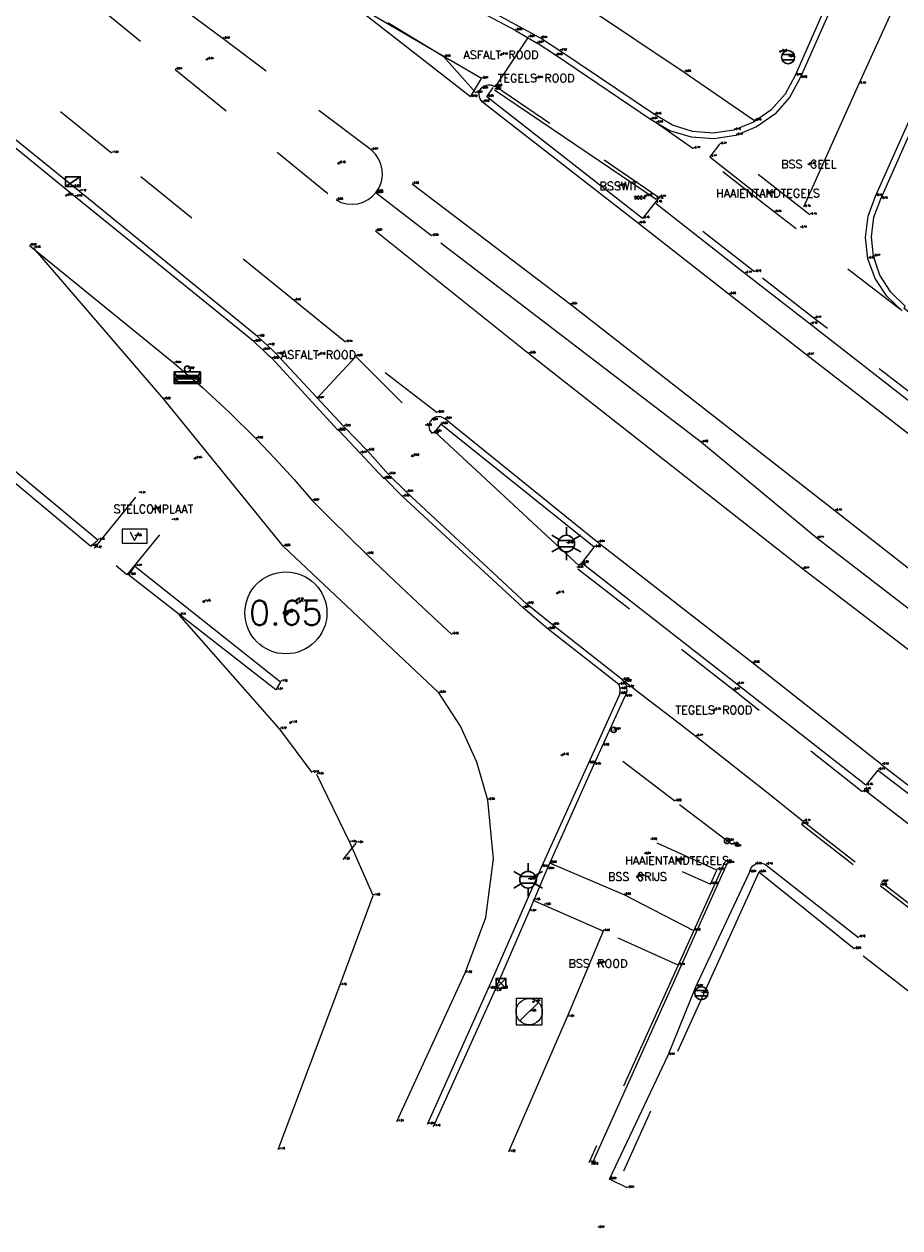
# Model space of a CAD drawing. Header units: metres. Extents: x 110598 to 111426, y 426464 to 427070.
# Tile 40 of 47: x 111295 to 111321, y 426518 to 426554. Entities that reach past the tile are written whole.
import ezdxf
from ezdxf.enums import TextEntityAlignment as Align

# ---------------------------------------------------------------- set-up
doc = ezdxf.new("R2010")
doc.units = ezdxf.units.M
doc.header["$MEASUREMENT"] = 0
for name, pattern in [('AM-AS', [16, 10, -2, 2, -2]), ('VH-GAZONBAND_100X200', [9.5, 7.5, -2]), ('VH-OPSLUITBAND_100X200', [16, 8, -2, 4, -2]), ('VH-OPSLUITBAND_60X200', [12, 6, -2, 2, -2]), ('VH-TROTTOIRBAND_180-200', [20, 10, -2, 2, -2, 2, -2]), ('XX-HIDDEN', [4, 2, -2])]:
    doc.linetypes.add(name, pattern=pattern)
for name, color, linetype, lineweight in [('B-GV-GR-BOOM-S', 90, 'Continuous', 13), ('B-GV-GR-BOOM_DIAMETER-T', 96, 'Continuous', 0), ('B-GV-GR-HAAG-G', 90, 'GR-HAAG1', 13), ('B-OI-KL-KAST_ALGEMEEN-B', 32, 'OB-BESCHOEIING', 13), ('B-OI-RI-GWA_KOLK-S', 30, 'Continuous', 30), ('B-OI-RI-GWA_RIOOLPUT-S', 30, 'Continuous', 30), ('B-WA-OB-BESCHOEIING-G', 7, 'OB-BESCHOEIING', 13), ('B-WA-WH-DUIKER-G', 7, 'Continuous', 0), ('B-WA-WH-WATER_GRENS-G', 142, 'Continuous', 0), ('B-WE-AM-AS-G', 10, 'AM-AS', 13), ('B-WE-GW-TALUD-G', 90, 'Continuous', 13), ('B-WE-IE-MEUBILAIR_WEGMEUBILAIR-S', 4, 'Continuous', 30), ('B-WE-IE-TERREINAFSCHEIDING_KUNSTMATIG_MUUR-G', 95, 'IE-TERREINAFSCHEIDING-KUNSTMATIG-DICHT', 13), ('B-WE-VH-KANTOPSLUITING_ACHTERKANTBAND-G', 50, 'Continuous', 13), ('B-WE-VH-KANTOPSLUITING_GAZONBAND_100X200-G', 90, 'VH-GAZONBAND_100X200', 13), ('B-WE-VH-KANTOPSLUITING_INRITBAND-G', 211, 'Continuous', 13), ('B-WE-VH-KANTOPSLUITING_OPSLUITBAND_100X200-G', 160, 'VH-OPSLUITBAND_100X200', 13), ('B-WE-VH-KANTOPSLUITING_OPSLUITBAND_60X200-G', 150, 'VH-OPSLUITBAND_60X200', 13), ('B-WE-VH-KANTOPSLUITING_TROTTOIRBAND_180 200-G', 200, 'VH-TROTTOIRBAND_180-200', 13), ('B-WE-VH-MATERIAALGRENS-G', 52, 'XX-HIDDEN', 13), ('B-WE-VW-MARKERING-G', 252, 'Continuous', 13), ('DTM-Grondslag', 135, 'Continuous', 0), ('DTM-Meetpunt', 40, 'Continuous', 0), ('mp', 7, 'Continuous', 0), ('X-XX-AL-HOOGTELABEL-S', 2, 'Continuous', 0), ('X-XX-AL-TEXT-T', 2, 'Continuous', 0)]:
    doc.layers.add(name, color=color, linetype=linetype, lineweight=lineweight)
doc.styles.add('LBD', font='txt.shx')
doc.styles.add('NLCS-ISO', font='arial.ttf')
doc.styles.add('null', font='NLCS.shx')
doc.styles.get("Standard").update_dxf_attribs({"font": 'txt.shx'})
doc.linetypes.add('GR-HAAG1', pattern='A,6,["°",null,S=0.125,R=0,X=0,Y=0],-2', length=8)
doc.linetypes.add('IE-TERREINAFSCHEIDING-KUNSTMATIG-DICHT', pattern='A,8,-1,["R",null,S=0.7500000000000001,R=90,X=0,Y=0],-1', length=10)
doc.linetypes.add('OB-BESCHOEIING', pattern='A,30,-5,["^A",null,S=1,R=0,X=0,Y=0],-5', length=40)

# ---------------------------------------------------------------- blocks, each defined once
blk = doc.blocks.new('MP')
at = {"layer": 'mp', "color": 0, "linetype": 'ByBlock', "lineweight": -2, "elevation": -0.036, "flags": 128}
blk.add_lwpolyline([(-0.005000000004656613, -0.008660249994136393), (-0.01000000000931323, 0), (-0.005000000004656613, 0.008660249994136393), (0.005000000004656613, 0.008660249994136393), (0.01000000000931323, 0), (0.005000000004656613, -0.008660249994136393), (-0.005000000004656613, -0.008660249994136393)], close=True, dxfattribs=at)
blk = doc.blocks.new('SIE-WEG_VERKEERSBORD_ROND-SO')
at = {"color": 0}
for p, q in [((-0.9165151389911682, 0.3999999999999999), (0.9165151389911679, 0.3999999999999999)), ((-0.9165151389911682, -0.3999999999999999), (0.9165151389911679, -0.3999999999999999))]:
    blk.add_line(p, q, dxfattribs=at)
blk.add_circle((0, 0), 1, dxfattribs=at)
blk = doc.blocks.new('SIE-WEG_STRAATPOT_WATER-SO')
at = {"color": 0}
blk.add_circle((0, 2.91038304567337e-14), 0.4, dxfattribs=at)
at = {"color": 0, "style": 'NLCS-ISO'}
blk.add_text('W', height=0.4, dxfattribs=at).set_placement((-0.2128690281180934, -0.2108641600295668))
blk = doc.blocks.new('B-SIE-WEG_LICHTMAST-SO')
at = {"color": 0, "ltscale": 0.1}
for p, q in [((8.349587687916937e-10, 1.265625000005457), (1.669846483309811e-09, 2.53125000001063)), ((-1.096064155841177, 0.6328125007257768), (-2.192125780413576, 1.265625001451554)), ((1.096064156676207, 0.6328124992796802), (2.192125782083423, 1.26562499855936)), ((-1.096064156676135, -0.6328124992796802), (-2.192125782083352, -1.26562499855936)), ((-8.349587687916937e-10, -1.265625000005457), (-1.669775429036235e-09, -2.53125000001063)), ((1.096064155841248, -0.6328125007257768), (2.192125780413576, -1.265625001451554))]:
    blk.add_line(p, q, dxfattribs=at)
at = {"color": 0, "flags": 128}
for points in [[(-1.162672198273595, 0.4999999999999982), (1.162672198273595, 0.4999999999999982)], [(-1.162672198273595, -0.4999999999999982), (1.162672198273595, -0.4999999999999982)]]:
    blk.add_lwpolyline(points, dxfattribs=at)
at = {"color": 0, "ltscale": 0.1}
blk.add_circle((0, 0), 1.265625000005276, dxfattribs=at)
at = {"color": 0, "style": 'NLCS-ISO'}
blk.add_attdef('TYPE', text='', height=1.8, dxfattribs=at).set_placement((1.669846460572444e-09, 2.53125000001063), align=Align.BOTTOM_CENTER)
blk = doc.blocks.new('SGR-BOOM_01')
at = {"ltscale": 0.1}
h = blk.add_hatch(color=0, dxfattribs=at)
edge = h.paths.add_edge_path()
edge.add_arc((7.366995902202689e-12, -5.115907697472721e-12), 0.15, 0, 360)
at = {"color": 0}
for centre, radius in [((0, 0), 2.5), ((7.366995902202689e-12, -5.115907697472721e-12), 0.04499999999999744)]:
    blk.add_circle(centre, radius, dxfattribs=at)
at = {"color": 0, "ltscale": 0.1}
blk.add_circle((7.366995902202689e-12, -5.115907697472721e-12), 0.15, dxfattribs=at)
blk = doc.blocks.new('B-SRI-KOLK_STRAAT_300X300-SO')
at = {"color": 0}
for p, q in [((-0.7500000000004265, 2.842170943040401e-13), (0.7499999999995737, 1.500000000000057)), ((0.7499999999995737, 2.842170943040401e-13), (-0.7500000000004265, 1.500000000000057))]:
    blk.add_line(p, q, dxfattribs=at)
blk.add_3dface([(-0.7500000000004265, 2.842170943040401e-13), (0.7499999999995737, 2.842170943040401e-13), (0.7499999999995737, 1.500000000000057), (-0.7500000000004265, 1.500000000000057)], dxfattribs=at)
blk = doc.blocks.new('B-SRI-PUT_GWA-SO')
at = {"color": 0}
blk.add_line((-1.414183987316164, -1.41424313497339), (1.414183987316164, 1.41424313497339), dxfattribs=at)
at = {"color": 0, "lineweight": 0}
blk.add_circle((4.18174704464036e-05, -4.181572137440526e-05), 1.999999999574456, dxfattribs=at)
blk.add_3dface([(2.000125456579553, -1.999958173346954), (1.999958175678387, 2.000041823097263), (-2.000041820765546, 1.999874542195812), (-1.999874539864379, -2.000125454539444)], dxfattribs=at)
blk = doc.blocks.new('SIE-WEG_AFVALBAK_TYPE_02')
at = {"color": 0, "linetype": 'Continuous'}
for p, q in [((0.4, -0.090749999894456), (-0.4, -0.09075000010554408)), ((-0.3400000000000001, -0.1953104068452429), (-0.4, -0.090749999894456)), ((-0.3400000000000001, -0.252406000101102), (-0.4, -0.440749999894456)), ((0.3400000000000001, -0.1953104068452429), (-0.3399999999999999, -0.1953104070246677)), ((-0.3400000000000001, -0.2524060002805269), (-0.3400000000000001, -0.1953104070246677)), ((0.3400000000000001, -0.252406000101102), (-0.3400000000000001, -0.2524060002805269)), ((-0.3017092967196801, -0.296934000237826), (-0.3334724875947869, -0.3966407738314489)), ((0.3017092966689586, -0.2969340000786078), (-0.3017092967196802, -0.296934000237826)), ((0.3017092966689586, -0.2969340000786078), (0.3334724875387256, -0.3966407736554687)), ((0.3400000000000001, -0.1953104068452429), (0.4, -0.090749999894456)), ((0.3400000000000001, -0.252406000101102), (0.3400000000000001, -0.1953104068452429)), ((0.3400000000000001, -0.252406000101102), (0.4, -0.440749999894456)), ((0.4, -0.440749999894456), (-0.4, -0.440750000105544)), ((0.3334724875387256, -0.3966407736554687), (-0.3334724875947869, -0.3966407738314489))]:
    blk.add_line(p, q, dxfattribs=at)
at = {"color": 0}
for p, q in [((-0.4, -0.09075000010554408), (-0.4, -0.440750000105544)), ((0.4, -0.09074999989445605), (0.4, -0.440749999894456))]:
    blk.add_line(p, q, dxfattribs=at)
at = {"color": 0, "linetype": 'Continuous'}
blk.add_circle((0, 0), 0.09075000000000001, dxfattribs=at)
blk = doc.blocks.new('B-SRI-KOLK_TROTTOIR-SO')
at = {"color": 0}
blk.add_line((-1.124999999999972, 0), (1.124999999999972, 1.499999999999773), dxfattribs=at)
blk.add_3dface([(-1.124999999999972, 0), (1.124999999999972, 0), (1.124999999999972, 1.499999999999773), (-1.124999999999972, 1.499999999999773)], dxfattribs=at)
blk = doc.blocks.new('B-SOI-KAST_ALGEMEEN-SO')
at = {"color": 0}
for q in [(-0.121699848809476, 0.123789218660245), (0.1259458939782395, 0.1194665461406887)]:
    blk.add_line((-0.002224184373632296, -0.1274234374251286), q, dxfattribs=at)
blk.add_3dface([(0.3846664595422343, 0.2067263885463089), (-0.3772174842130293, 0.2200251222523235), (-0.3846664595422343, -0.2067263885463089), (0.3772174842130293, -0.2200251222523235)], dxfattribs=at)

msp = doc.modelspace()

# ---------------------------------------------------------------- linework, layer by layer
at = {"layer": 'B-GV-GR-HAAG-G'}
msp.add_polyline3d([(111313.09, 426519.001, -0.936), (111312.543, 426519.265, -0.932), (111314.332, 426523.0520000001, -0.905), (111315.186, 426525.136, -0.873), (111316.815, 426528.621, -0.8080000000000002), (111316.8338327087, 426528.6949635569, -0.8065), (111316.8691703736, 426528.7626135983, -0.8050000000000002), (111316.9191186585, 426528.8203236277, -0.8035000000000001), (111316.981, 426528.865, -0.8020000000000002), (111317.0455576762, 426528.8924974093, -0.8002), (111317.1144727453, 426528.9057077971, -0.7984), (111317.1846225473, 426528.9040325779, -0.7966000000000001), (111317.2528284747, 426528.8875476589, -0.7948000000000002), (111317.316, 426528.857, -0.793), (111320.143, 426526.642, -0.697)], dxfattribs=at)
at = {"layer": 'B-WA-OB-BESCHOEIING-G'}
msp.add_polyline3d([(111302.445, 426520.173, -1.764), (111304.322, 426525.176, -1.763), (111305.343, 426527.9160000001, -1.8), (111304.622, 426529.535, -1.827), (111303.621, 426531.608, -1.834)], dxfattribs=at)
at = {"layer": 'B-WA-WH-DUIKER-G', "extrusion": (0.08185602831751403, 0.1024731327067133, 0.991362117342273), "elevation": 52817.11325454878, "flags": 128}
msp.add_lwpolyline([(179242.7902658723, -399247.4967940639), (179242.7902658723, -399246.848696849)], dxfattribs=at)
at = {"layer": 'B-WA-WH-WATER_GRENS-G', "extrusion": (0.02924269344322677, 0.02261346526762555, 0.9993165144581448), "elevation": 12898.05808016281, "flags": 128}
msp.add_lwpolyline([(269326.1108466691, -348733.1570241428), (269327.7674281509, -348733.1840758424), (269332.3965169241, -348732.8865071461)], dxfattribs=at)
at = {"layer": 'B-WE-AM-AS-G', "extrusion": (-0.2242308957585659, 0.1120534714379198, 0.9680725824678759), "elevation": 22834.52293512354}
msp.add_lwpolyline([(-431329.765283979, -88188.91763297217), (-431324.3459033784, -88188.7022103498), (-431320.2297117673, -88188.52668080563)], dxfattribs=at)
at = {"layer": 'B-WE-AM-AS-G', "extrusion": (0.5596823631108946, -0.2466903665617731, 0.7911381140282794), "elevation": -42921.26068898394}
msp.add_lwpolyline([(435191.1225664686, 55516.0251328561), (435188.2904721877, 55515.95155987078), (435183.8009367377, 55515.92703554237)], dxfattribs=at)
at = {"layer": 'B-WE-AM-AS-G'}
msp.add_polyline3d([(111327.102, 426532.321, -0.647), (111325.456, 426533.747, -0.6850000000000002), (111318.871, 426538.814, -0.77), (111315.349, 426541.733, -0.798), (111307.12, 426548.027, -0.8490000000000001), (111305.433, 426549.328, -0.8420000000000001)], dxfattribs=at)
at = {"layer": 'B-WE-GW-TALUD-G'}
msp.add_polyline3d([(111306.063, 426521.023, -1.04), (111308.147, 426525.559, -1.02), (111308.7716485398, 426527.2488740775, -0.9643333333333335), (111309.0058722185, 426529.0352109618, -0.9086666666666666), (111308.838, 426530.8290000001, -0.8530000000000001), (111308.5044805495, 426531.9888787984, -0.8493333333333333), (111308.0017333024, 426533.0860566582, -0.8456666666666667), (111307.341, 426534.096, -0.8420000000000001), (111302.602, 426538.563, -0.879), (111298.949, 426543.048, -0.915), (111294.983, 426547.658, -0.9550000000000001)], dxfattribs=at)
at = {"layer": 'B-WE-IE-TERREINAFSCHEIDING_KUNSTMATIG_MUUR-G'}
msp.add_polyline3d([(111292.612, 426542.348, -1.57), (111292.447, 426542.14, -1.589), (111296.725, 426538.569, -1.466), (111296.939, 426538.757, -1.446), (111294.267, 426540.979, -1.513)], dxfattribs=at)
msp.add_3dface([(111302.373, 426534.186, -1.568), (111297.884, 426537.689, -1.451), (111298.071, 426537.956, -1.472), (111302.516, 426534.436, -1.561)], dxfattribs=at)
at = {"layer": 'B-WE-VH-KANTOPSLUITING_ACHTERKANTBAND-G', "extrusion": (-0.005126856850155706, -0.01139356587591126, 0.9999219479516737), "elevation": -5431.222006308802, "flags": 128}
msp.add_lwpolyline([(111314.6685657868, 426494.707264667), (111310.5299741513, 426485.510667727)], dxfattribs=at)
at = {"layer": 'B-WE-VH-KANTOPSLUITING_ACHTERKANTBAND-G'}
for points in [[(111320.643, 426558.449, -0.78), (111318.208, 426552.92, -0.767), (111317.9021168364, 426552.3505667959, -0.76575), (111317.4734302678, 426551.86678326, -0.7645000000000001), (111316.944939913, 426551.4946050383, -0.76325), (111316.345, 426551.254, -0.762), (111315.7127342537, 426551.1581136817, -0.76575), (111315.0752413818, 426551.2086804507, -0.7695000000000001), (111314.4659987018, 426551.4030448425, -0.77325), (111313.917, 426551.7310000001, -0.777), (111311.035, 426553.674, -0.922), (111310.444, 426554.058, -0.909), (111305.372, 426556.815, -0.9390000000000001), (111304.732, 426557.228, -0.92), (111303.911, 426557.843, -0.931), (111297.152, 426562.952, -0.9480000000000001), (111290.778, 426567.784, -0.9720000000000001), (111284.412, 426572.63, -0.9850000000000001), (111278.455, 426577.151, -0.997)], [(111306.992, 426520.944, -1.007), (111308.845, 426525.077, -1.016), (111310.473, 426528.786, -0.912), (111311.903, 426531.947, -0.8370000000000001), (111312.859, 426534.061, -0.816), (111312.8675281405, 426534.1098906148, -0.8156666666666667), (111312.8708738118, 426534.1594065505, -0.8153333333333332), (111312.869, 426534.209, -0.815), (111312.8623301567, 426534.2560661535, -0.815), (111312.8509583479, 426534.3022223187, -0.815), (111312.835, 426534.347, -0.815), (111310.673, 426536.042, -0.796), (111309.911, 426536.69, -0.8060000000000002), (111306.236, 426540.08, -0.8450000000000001), (111305.692, 426540.63, -0.8230000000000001), (111305.66, 426540.633, -0.79), (111304.941, 426541.4050000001, -0.769), (111304.289, 426542.094, -0.8200000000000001), (111304.263, 426542.102, -0.859), (111302.254, 426544.287, -0.921), (111302.1604335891, 426544.3764572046, -0.9226666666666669), (111302.0664328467, 426544.4654579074, -0.9243333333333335), (111301.972, 426544.554, -0.926), (111301.8807286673, 426544.6387623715, -0.927), (111301.7890613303, 426544.7230963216, -0.928), (111301.697, 426544.807, -0.929), (111296.252, 426549.223, -0.9830000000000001), (111290.135, 426554.202, -1.049)], [(111331.756, 426534.827, -0.621), (111331.579, 426534.589, -0.616), (111328.156, 426537.201, -0.6830000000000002), (111321.845, 426542.097, -0.772), (111322.216, 426542.573, -0.765), (111318.673, 426545.341, -0.778), (111316.678, 426546.888, -0.769), (111313.934, 426549.042, -0.776), (111313.555, 426548.565, -0.781), (111308.805, 426552.269, -0.8510000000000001), (111309.002, 426552.554, -0.8560000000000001)], [(111322.952, 426544.69, -0.751), (111321.533, 426545.814, -0.755), (111321.571, 426545.8890000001, -0.748), (111321.1287329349, 426546.313366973, -0.7556666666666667), (111320.7976449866, 426546.8291850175, -0.7633333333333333), (111320.596, 426547.408, -0.771), (111320.5347109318, 426548.0041911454, -0.7723333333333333), (111320.61105311, 426548.5986422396, -0.7736666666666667), (111320.821, 426549.16, -0.775), (111321.997, 426551.796, -0.8250000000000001)], [(111320.731, 426531.745, -0.744), (111320.368, 426531.278, -0.753), (111316.433, 426534.361, -0.772), (111311.704, 426538.055, -0.801), (111312.075, 426538.537, -0.8), (111307.399, 426542.289, -0.8310000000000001), (111307.215, 426542.0520000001, -0.8430000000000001)], [(111320.731, 426531.745, -0.744), (111322.32, 426530.531, -0.7160000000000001), (111326.109, 426527.621, -0.622), (111326.012, 426527.505, -0.616), (111325.9157773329, 426527.389929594, -0.616)]]:
    msp.add_polyline3d(points, dxfattribs=at)
at = {"layer": 'B-WE-VH-KANTOPSLUITING_GAZONBAND_100X200-G', "extrusion": (-0.006139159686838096, -0.01356945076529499, 0.9998890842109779), "elevation": -6472.005488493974}
msp.add_lwpolyline([(111313.9626331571, 426480.3861632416), (111309.8107904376, 426471.2103184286)], dxfattribs=at)
at = {"layer": 'B-WE-VH-KANTOPSLUITING_INRITBAND-G', "extrusion": (0.3038861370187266, 0.3963965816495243, 0.8663272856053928), "elevation": 202903.9236920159, "flags": 128}
msp.add_lwpolyline([(171158.9665680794, -351932.3867988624), (171163.9853064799, -351932.4588742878), (171169.9649702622, -351932.5169350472)], dxfattribs=at)
at = {"layer": 'B-WE-VH-KANTOPSLUITING_INRITBAND-G'}
msp.add_polyline3d([(111321.725, 426541.944, -0.878), (111318.567, 426544.395, -0.871), (111316.198, 426546.247, -0.862), (111313.435, 426548.411, -0.881)], dxfattribs=at)
at = {"layer": 'B-WE-VH-KANTOPSLUITING_OPSLUITBAND_100X200-G', "extrusion": (-0.01571972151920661, 0.01061248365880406, 0.9998201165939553), "elevation": 2776.169341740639}
msp.add_lwpolyline([(-415811.1513199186, -146390.2417157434), (-415811.1513199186, -146384.2838950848)], dxfattribs=at)
at = {"layer": 'B-WE-VH-KANTOPSLUITING_OPSLUITBAND_100X200-G', "extrusion": (-0.007226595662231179, 0.006693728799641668, 0.9999514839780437), "elevation": 2049.941621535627}
msp.add_lwpolyline([(111308.696614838, 426533.8159919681), (111304.3023032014, 426537.8860831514)], dxfattribs=at)
at = {"layer": 'B-WE-VH-KANTOPSLUITING_OPSLUITBAND_100X200-G'}
msp.add_polyline3d([(111320.311, 426531.149, -0.758), (111322.069, 426529.801, -0.7050000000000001), (111325.73, 426526.979, -0.637), (111325.916, 426527.219, -0.63), (111325.9895085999, 426527.3138498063, -0.63)], dxfattribs=at)
at = {"layer": 'B-WE-VH-KANTOPSLUITING_OPSLUITBAND_60X200-G'}
for points in [[(111309.377, 426556.463, -0.917), (111311.909, 426554.973, -0.936), (111314.822, 426553.024, -0.8300000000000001), (111316.968, 426551.544, -0.781)], [(111288.884, 426552.593, -1.037), (111294.855, 426547.736, -0.9860000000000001), (111299.271, 426544.149, -0.9420000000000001), (111300.1278800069, 426543.4113972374, -0.935), (111300.959200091, 426542.64510219, -0.928), (111301.764, 426541.8510000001, -0.921), (111302.3542022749, 426541.2328190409, -0.905), (111302.9283286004, 426540.5996797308, -0.889), (111303.486, 426539.952, -0.873), (111304.0345156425, 426539.4081334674, -0.869), (111304.5858539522, 426538.8671285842, -0.865), (111305.14, 426538.3290000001, -0.861), (111305.9997696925, 426537.505058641, -0.8616666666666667), (111306.8661216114, 426536.6880411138, -0.8623333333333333), (111307.739, 426535.8780000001, -0.863)], [(111325.026, 426522.3890000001, -0.551), (111320.008, 426526.288, -0.691), (111317.102, 426528.626, -0.8320000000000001), (111312.186, 426517.783, -0.9430000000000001)]]:
    msp.add_polyline3d(points, dxfattribs=at)
at = {"layer": 'B-WE-VH-KANTOPSLUITING_TROTTOIRBAND_180 200-G', "extrusion": (-0.01749369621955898, -0.005706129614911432, 0.9998306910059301), "elevation": -4382.178591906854}
msp.add_lwpolyline([(-371009.1423567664, 238057.6069079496), (-371012.75377561, 238054.1287976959), (-371014.1979656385, 238053.0418882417)], dxfattribs=at)
at = {"layer": 'B-WE-VH-KANTOPSLUITING_TROTTOIRBAND_180 200-G', "extrusion": (-0.02361977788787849, 0.0138645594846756, 0.9996248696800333), "elevation": 3283.890956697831}
msp.add_lwpolyline([(-424209.2452197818, -119892.2171723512), (-424209.2452197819, -119891.4504220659)], dxfattribs=at)
at = {"layer": 'B-WE-VH-KANTOPSLUITING_TROTTOIRBAND_180 200-G'}
for points in [[(111320.802, 426558.337, -0.876), (111318.366, 426552.847, -0.8030000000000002), (111318.0393597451, 426552.2505866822, -0.79425), (111317.5865063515, 426551.7433130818, -0.7855000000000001), (111317.0308223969, 426551.3513717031, -0.7767500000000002), (111316.401, 426551.095, -0.768), (111315.7263812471, 426550.9872917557, -0.7775000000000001), (111315.0449137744, 426551.0353917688, -0.787), (111314.3921129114, 426551.2367932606, -0.7965), (111313.802, 426551.581, -0.8060000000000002), (111310.903, 426553.538, -0.9830000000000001), (111310.337, 426553.908, -0.9660000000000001)], [(111307.178, 426520.877, -1.119), (111309.039, 426524.9920000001, -1.168), (111310.099, 426527.43, -1.068), (111310.648, 426528.717, -0.937), (111312.071, 426531.904, -0.8530000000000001), (111313.02, 426533.979, -0.8310000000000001), (111313.0641382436, 426534.0671135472, -0.8286666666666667), (111313.0842516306, 426534.1635896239, -0.8263333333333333), (111313.079, 426534.262, -0.8240000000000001), (111313.0522579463, 426534.3481134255, -0.8230000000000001), (111313.006065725, 426534.4255533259, -0.8220000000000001), (111312.943, 426534.49, -0.8210000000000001), (111310.807, 426536.17, -0.8110000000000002), (111310.02, 426536.81, -0.816), (111306.356, 426540.22, -0.906), (111305.806, 426540.756, -0.885), (111305.161, 426541.48, -0.859), (111304.442, 426542.22, -0.922), (111302.387, 426544.424, -1.015), (111302.3000175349, 426544.5150024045, -1.015), (111302.2110024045, 426544.6040175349, -1.015), (111302.12, 426544.691, -1.015), (111302.0188783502, 426544.7831944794, -1.017), (111301.9155242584, 426544.8728791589, -1.019), (111301.81, 426544.96, -1.021), (111296.376, 426549.386, -1.119), (111290.177, 426554.397, -1.159)], [(111313.435, 426548.411, -0.881), (111308.676, 426552.111, -0.9620000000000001), (111308.6316247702, 426552.1577598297, -0.9580000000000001), (111308.5982389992, 426552.2129053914, -0.9540000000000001), (111308.5773778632, 426552.2739009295, -0.9500000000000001), (111308.5700006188, 426552.3379416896, -0.9460000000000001), (111308.5764464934, 426552.4020828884, -0.9420000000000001), (111308.5964190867, 426552.4633751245, -0.9380000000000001), (111308.629, 426552.519, -0.934), (111308.6742600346, 426552.5677631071, -0.9314285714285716), (111308.7291372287, 426552.6053769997, -0.9288571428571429), (111308.7909437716, 426552.6299994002, -0.9262857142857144), (111308.8566524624, 426552.6404243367, -0.9237142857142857), (111308.9230449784, 426552.63614121, -0.9211428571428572), (111308.9868695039, 426552.6173598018, -0.9185714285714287), (111309.045, 426552.585, -0.916)], [(111321.473, 426545.749, -0.763), (111321.0033898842, 426546.1907847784, -0.7743333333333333), (111320.648648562, 426546.7291768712, -0.7856666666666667), (111320.428, 426547.335, -0.797), (111320.3534189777, 426547.9839354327, -0.7973333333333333), (111320.4328924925, 426548.6322898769, -0.7976666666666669), (111320.662, 426549.244, -0.798), (111321.898, 426552.0140000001, -0.8360000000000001)], [(111312.196, 426538.686, -0.908), (111307.523, 426542.449, -0.9440000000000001), (111307.4673956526, 426542.4856380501, -0.9390000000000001), (111307.4049952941, 426542.5088842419, -0.934), (111307.3389726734, 426542.5175562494, -0.929), (111307.2726857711, 426542.5112130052, -0.924), (111307.2095060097, 426542.4901771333, -0.919), (111307.152646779, 426542.4555185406, -0.914), (111307.105, 426542.409, -0.909), (111307.0702208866, 426542.3554557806, -0.907), (111307.0477654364, 426542.295686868, -0.905), (111307.038683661, 426542.2324880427, -0.903), (111307.0434002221, 426542.1688144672, -0.901), (111307.0616945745, 426542.1076435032, -0.899), (111307.0927112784, 426542.0518354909, -0.897), (111307.135, 426542.004, -0.895)], [(111320.856, 426531.9050000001, -0.8430000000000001), (111322.44, 426530.68, -0.818), (111326.377, 426527.665, -0.729), (111326.168, 426527.396, -0.6990000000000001), (111326.069834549, 426527.2696530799, -0.6990000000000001)]]:
    msp.add_polyline3d(points, dxfattribs=at)
at = {"layer": 'B-WE-VH-MATERIAALGRENS-G', "extrusion": (0.02229537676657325, 0.03334243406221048, 0.9991952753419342), "elevation": 16703.07817419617}
msp.add_lwpolyline([(144573.7755447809, -416122.2778542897), (144573.7755447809, -416120.4827849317)], dxfattribs=at)
at = {"layer": 'B-WE-VH-MATERIAALGRENS-G', "extrusion": (-0.01824505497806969, 0.01238893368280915, 0.9997567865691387), "elevation": 3252.789911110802}
msp.add_lwpolyline([(-415415.8790262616, -147498.7877901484), (-415415.8790262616, -147492.7570686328)], dxfattribs=at)
at = {"layer": 'B-WE-VH-MATERIAALGRENS-G', "extrusion": (-0.02123562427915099, 6.623234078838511e-05, 0.9997744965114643), "elevation": -2336.321796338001}
msp.add_lwpolyline([(-426888.1434556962, 109947.9139760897), (-426889.4291328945, 109949.0912373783), (-426887.3187303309, 109951.2103076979)], dxfattribs=at)
at = {"layer": 'B-WE-VH-MATERIAALGRENS-G', "extrusion": (-0.09777120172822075, -0.1180822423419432, 0.9881788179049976), "elevation": -61250.40311293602}
msp.add_lwpolyline([(-186278.2592932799, 394803.4399555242), (-186283.275913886, 394803.3225430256), (-186289.3284336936, 394803.1399013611)], dxfattribs=at)
at = {"layer": 'B-WE-VH-MATERIAALGRENS-G', "extrusion": (0.6023863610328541, 0.7893851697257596, 0.1183288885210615), "elevation": 403751.3444547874}
msp.add_lwpolyline([(170260.2901023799, -48114.32403492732), (170262.4733315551, -48114.2767023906), (170265.2576899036, -48114.33914105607)], dxfattribs=at)
at = {"layer": 'B-WE-VH-MATERIAALGRENS-G'}
for points in [[(111308.467, 426552.3890000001, -0.936), (111307.495, 426553.488, -0.9490000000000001), (111304.519, 426555.289, -0.9650000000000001), (111303.9001324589, 426555.7565087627, -0.9696666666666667), (111303.2811324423, 426556.2238421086, -0.9743333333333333), (111302.662, 426556.691, -0.9790000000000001), (111300.3854513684, 426558.4063728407, -0.9986666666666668), (111298.1071172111, 426560.1193734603, -1.018333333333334), (111295.827, 426561.83, -1.038), (111293.7222927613, 426563.4223992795, -1.045), (111291.6182926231, 426565.0157327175, -1.052), (111289.515, 426566.61, -1.059), (111287.4823378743, 426568.1521279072, -1.063666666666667), (111285.4503377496, 426569.695128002, -1.068333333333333), (111283.419, 426571.239, -1.073)], [(111307.288, 426542.638, -0.926), (111304.495, 426544.79, -0.9380000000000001), (111302.924, 426546.059, -0.9600000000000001), (111297.36, 426550.554, -1.041), (111285.215, 426560.388, -1.137), (111279.199, 426565.259, -1.167)], [(111293.604, 426557.772, -1.001), (111299.297, 426553.102, -0.9420000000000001), (111304.208, 426549.126, -0.878), (111304.3621582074, 426549.0520056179, -0.8746250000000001), (111304.527220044, 426549.007345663, -0.8712500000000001), (111304.6976567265, 426548.9935160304, -0.8678750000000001), (111304.8677594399, 426549.010979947, -0.8645), (111305.0318305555, 426549.0591524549, -0.861125), (111305.1843744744, 426549.136420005, -0.85775), (111305.3202817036, 426549.2401945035, -0.854375), (111305.435, 426549.3670000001, -0.8510000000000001), (111305.5280072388, 426549.5193485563, -0.853375), (111305.5903450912, 426549.686604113, -0.85575), (111305.6197383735, 426549.8626622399, -0.858125), (111305.615114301, 426550.0410972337, -0.8605), (111305.5766416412, 426550.2153966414, -0.8628750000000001), (111305.5057245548, 426550.3791989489, -0.8652500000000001), (111305.4049513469, 426550.5265257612, -0.8676250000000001), (111305.278, 426550.652, -0.87), (111300.759, 426554.039, -0.921), (111294.001, 426559.107, -0.9840000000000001)], [(111321.405, 426545.797, -0.763), (111317.576, 426548.7530000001, -0.73), (111315.104, 426550.688, -0.77), (111313.97, 426551.478, -0.799)], [(111318.66, 426548.673, -0.743), (111315.905, 426550.823, -0.767), (111315.61, 426550.441, -0.767), (111318.358, 426548.272, -0.737)], [(111322.352, 426542.754, -0.757), (111318.795, 426545.515, -0.773), (111316.968, 426546.93, -0.762), (111314.059, 426549.208, -0.769), (111313.934, 426549.042, -0.776)], [(111313.011, 426534.441, -0.817), (111313.7367044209, 426533.8883254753, -0.8013333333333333), (111314.4603743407, 426533.3329896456, -0.7856666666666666), (111315.182, 426532.775, -0.77), (111316.2825248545, 426531.9158298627, -0.76), (111317.3782030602, 426531.0504874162, -0.75), (111318.469, 426530.179, -0.74), (111320.842, 426528.328, -0.672), (111326.056, 426524.294, -0.5550000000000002), (111327.723, 426523, -0.5610000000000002), (111328.837, 426524.424, -0.62), (111327.164, 426525.7150000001, -0.618), (111325.741, 426526.819, -0.645), (111324.642, 426525.391, -0.5870000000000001)], [(111318.469, 426530.179, -0.74), (111318.404, 426530.096, -0.742), (111320.801, 426528.227, -0.6780000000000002), (111324.593, 426525.29, -0.5920000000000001), (111327.675, 426522.897, -0.5520000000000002), (111327.302, 426522.425, -0.536), (111325.658, 426523.696, -0.547), (111324.225, 426524.808, -0.5890000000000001), (111324.591, 426525.283, -0.5760000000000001)], [(111314.637, 426525.794, -0.9420000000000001), (111312.35, 426526.831, -0.9600000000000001), (111310.544, 426527.627, -1.045), (111310.2237287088, 426527.768160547, -1.045)]]:
    msp.add_polyline3d(points, dxfattribs=at)
for points in [[(111296.843, 426538.511, -1.318), (111298.183, 426540.175, -1.307), (111299.186, 426539.358, -1.331), (111297.829, 426537.696, -1.34)], [(111315.826, 426528.695, -0.8440000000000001), (111313.788, 426529.613, -0.8210000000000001), (111313.594, 426529.174, -0.8440000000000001), (111315.633, 426528.263, -0.879)]]:
    msp.add_3dface(points, dxfattribs=at)
at = {"layer": 'B-WE-VW-MARKERING-G', "extrusion": (-0.006983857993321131, 0.00545665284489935, 0.9999607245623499), "elevation": 1549.271260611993, "flags": 128}
msp.add_lwpolyline([(111305.5870048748, 426550.1634902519), (111301.7637978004, 426553.150534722)], dxfattribs=at)
at = {"layer": 'B-WE-VW-MARKERING-G', "extrusion": (-0.01054614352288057, 0.0008971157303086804, 0.9999439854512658), "elevation": -792.1215916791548, "flags": 128}
msp.add_lwpolyline([(111302.1082545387, 426553.1492733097), (111302.4402677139, 426553.7082735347), (111298.2850136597, 426556.1362745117)], dxfattribs=at)
at = {"layer": 'B-WE-VW-MARKERING-G', "extrusion": (-0.2286978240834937, -0.4747060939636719, 0.8499126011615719), "elevation": -227933.1815953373, "flags": 128}
msp.add_lwpolyline([(-84839.2260999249, 367647.8939467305), (-84841.61360140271, 367647.9641656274), (-84844.07868397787, 367647.8389102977)], dxfattribs=at)
at = {"layer": 'B-WE-VW-MARKERING-G'}
for points in [[(111327.752, 426533.137, -0.651), (111319.422, 426539.647, -0.785), (111311.354, 426545.936, -0.8420000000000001), (111306.528, 426549.611, -0.859)], [(111326.588, 426531.644, -0.658), (111318.431, 426537.877, -0.772), (111310.082, 426544.439, -0.8510000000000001), (111305.408, 426548.178, -0.873)]]:
    msp.add_polyline3d(points, dxfattribs=at)

# ---------------------------------------------------------------- block references
at = {"layer": 'B-GV-GR-BOOM-S', "xscale": 0.5, "yscale": 0.5, "zscale": 0.5}
msp.add_blockref('SGR-BOOM_01', (111302.677, 426536.536, -0.815), dxfattribs=at)
at = {"layer": 'B-OI-KL-KAST_ALGEMEEN-B', "rotation": 1.000000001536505}
msp.add_blockref('B-SOI-KAST_ALGEMEEN-SO', (111298.062, 426538.87, -1.581), dxfattribs=at)
at = {"layer": 'B-OI-RI-GWA_KOLK-S', "xscale": 0.1999999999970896, "yscale": 0.1999999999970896, "zscale": 0.1999999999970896}
for name, p in [('B-SRI-KOLK_TROTTOIR-SO', (111296.18, 426549.535, -1.136)), ('B-SRI-KOLK_STRAAT_300X300-SO', (111309.24, 426525.0900000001, -1.159))]:
    msp.add_blockref(name, p, dxfattribs=at)
at = {"layer": 'B-OI-RI-GWA_RIOOLPUT-S', "xscale": 0.1999999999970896, "yscale": 0.1999999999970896, "zscale": 0.1999999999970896}
msp.add_blockref('B-SRI-PUT_GWA-SO', (111310.097, 426524.3780000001, -1.077), dxfattribs=at)
at = {"layer": 'B-WE-IE-MEUBILAIR_WEGMEUBILAIR-S', "xscale": 0.1999999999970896, "yscale": 0.1999999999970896, "zscale": 0.1999999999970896}
for name, p in [('SIE-WEG_VERKEERSBORD_ROND-SO', (111317.994, 426553.48, -0.8350000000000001)), ('B-SIE-WEG_LICHTMAST-SO', (111311.231, 426538.647, -0.787)), ('SIE-WEG_STRAATPOT_WATER-SO', (111312.675, 426532.968, -0.867)), ('SIE-WEG_STRAATPOT_WATER-SO', (111316.133, 426529.582, -0.8420000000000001)), ('B-SIE-WEG_LICHTMAST-SO', (111310.063, 426528.399, -0.892)), ('SIE-WEG_VERKEERSBORD_ROND-SO', (111315.348, 426524.938, -0.877))]:
    msp.add_blockref(name, p, dxfattribs=at)
at = {"layer": 'B-WE-IE-MEUBILAIR_WEGMEUBILAIR-S'}
msp.add_blockref('SIE-WEG_AFVALBAK_TYPE_02', (111299.673, 426543.972, -0.915), dxfattribs=at)
at = {"layer": 'DTM-Grondslag', "xscale": 2.5, "yscale": 2.5, "zscale": 2.5}
msp.add_blockref('MP', (111313.644, 426549.247, -0.756), dxfattribs=at)
at = {"layer": 'DTM-Meetpunt', "xscale": 2.5, "yscale": 2.5, "zscale": 2.5}
for p in [(111300.265, 426553.409, -0.8320000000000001), (111309.237, 426553.551, -0.918), (111317.762, 426553.65, -0.7020000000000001), (111310.308, 426552.8400000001, -0.93), (111304.283, 426550.241, -0.779), (111318.63, 426550.216, -0.755), (111312.827, 426549.549, -0.779), (111295.974, 426549.258, -0.993), (111317.381, 426549.33, -0.7200000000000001), (111303.671, 426544.406, -0.9580000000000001), (111306.531, 426541.32, -0.897), (111299.902, 426541.243, -0.9490000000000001), (111298.635, 426539.703, -1.326), (111300.169, 426536.8780000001, -1.449), (111303.002, 426536.9270000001, -0.791), (111303.094, 426536.872, -0.769), (111310.954, 426537.137, -0.757), (111315.731, 426533.575, -0.746), (111302.811, 426533.183, -1.756), (111311.097, 426532.197, -0.763), (111314.608, 426528.987, -0.8380000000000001), (111313.399, 426528.494, -0.8370000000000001), (111312.195, 426525.844, -0.9740000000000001), (111310.227, 426524.673, -1.072)]:
    msp.add_blockref('MP', p, dxfattribs=at)

# ---------------------------------------------------------------- texts
at = {"layer": 'B-GV-GR-BOOM-S'}
msp.add_text('-0.81', height=0.05, dxfattribs=at).set_placement((111302.677, 426536.5360000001), align=Align.BOTTOM_LEFT)
at = {"layer": 'B-GV-GR-BOOM_DIAMETER-T', "linetype": 'Continuous', "style": 'LBD'}
msp.add_text('0.65', height=0.75, dxfattribs=at).set_placement((111302.677, 426536.536, -0.815), align=Align.MIDDLE_CENTER)
at = {"layer": 'B-GV-GR-HAAG-G'}
for s, p in [('-0.80', (111316.981, 426528.865)), ('-0.79', (111317.316, 426528.8570000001)), ('-0.81', (111316.815, 426528.621)), ('-0.70', (111320.143, 426526.642)), ('-0.87', (111315.186, 426525.136)), ('-0.91', (111314.332, 426523.0520000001)), ('-0.93', (111312.543, 426519.2650000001)), ('-0.94', (111313.09, 426519.001))]:
    msp.add_text(s, height=0.05, dxfattribs=at).set_placement(p, align=Align.BOTTOM_LEFT)
at = {"layer": 'B-OI-KL-KAST_ALGEMEEN-B'}
msp.add_text('-1.58', height=0.05, dxfattribs=at).set_placement((111298.062, 426538.87), align=Align.BOTTOM_LEFT)
at = {"layer": 'B-OI-RI-GWA_KOLK-S'}
for s, p in [('-1.14', (111296.18, 426549.535)), ('-1.16', (111309.24, 426525.0900000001))]:
    msp.add_text(s, height=0.05, dxfattribs=at).set_placement(p, align=Align.BOTTOM_LEFT)
at = {"layer": 'B-OI-RI-GWA_RIOOLPUT-S'}
msp.add_text('-1.08', height=0.05, dxfattribs=at).set_placement((111310.097, 426524.3780000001), align=Align.BOTTOM_LEFT)
at = {"layer": 'B-WA-OB-BESCHOEIING-G'}
for s, p in [('-1.83', (111303.621, 426531.608)), ('-1.83', (111304.622, 426529.535)), ('-1.80', (111305.343, 426527.9160000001)), ('-1.76', (111304.322, 426525.176)), ('-1.76', (111302.445, 426520.173))]:
    msp.add_text(s, height=0.05, dxfattribs=at).set_placement(p, align=Align.BOTTOM_LEFT)
at = {"layer": 'B-WA-WH-DUIKER-G'}
for s, p in [('-1.69', (111304.815, 426529.5150000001)), ('-1.60', (111304.414, 426529.013))]:
    msp.add_text(s, height=0.05, dxfattribs=at).set_placement(p, align=Align.BOTTOM_LEFT)
at = {"layer": 'B-WA-WH-WATER_GRENS-G'}
for s, p in [('-2.11', (111299.422, 426536.475)), ('-2.12', (111302.489, 426532.995)), ('-2.12', (111303.481, 426531.668))]:
    msp.add_text(s, height=0.05, dxfattribs=at).set_placement(p, align=Align.BOTTOM_LEFT)
at = {"layer": 'B-WE-AM-AS-G'}
for s, p in [('-0.79', (111320.156, 426552.6660000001)), ('-0.84', (111305.433, 426549.328)), ('-0.75', (111318.468, 426548.908)), ('-0.85', (111307.12, 426548.027)), ('-0.80', (111315.349, 426541.733)), ('-0.77', (111318.871, 426538.8140000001)), ('-1.01', (111311.261, 426524.2160000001)), ('-1.02', (111309.468, 426520.1))]:
    msp.add_text(s, height=0.05, dxfattribs=at).set_placement(p, align=Align.BOTTOM_LEFT)
at = {"layer": 'B-WE-GW-TALUD-G'}
for s, p in [('-0.95', (111294.983, 426547.658)), ('-0.92', (111298.949, 426543.048)), ('-0.88', (111302.602, 426538.5630000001)), ('-0.84', (111307.341, 426534.0960000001)), ('-0.85', (111308.838, 426530.8290000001)), ('-1.02', (111308.147, 426525.559)), ('-1.04', (111306.063, 426521.023))]:
    msp.add_text(s, height=0.05, dxfattribs=at).set_placement(p, align=Align.BOTTOM_LEFT)
at = {"layer": 'B-WE-IE-MEUBILAIR_WEGMEUBILAIR-S'}
for s, p in [('-0.84', (111317.994, 426553.48)), ('-0.92', (111299.673, 426543.972)), ('-0.79', (111311.231, 426538.647)), ('-0.87', (111312.675, 426532.968)), ('-0.84', (111316.133, 426529.582)), ('-0.89', (111310.063, 426528.399)), ('-0.88', (111315.348, 426524.9380000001))]:
    msp.add_text(s, height=0.05, dxfattribs=at).set_placement(p, align=Align.BOTTOM_LEFT)
at = {"layer": 'B-WE-IE-TERREINAFSCHEIDING_KUNSTMATIG_MUUR-G'}
for s, p in [('-1.45', (111296.939, 426538.757)), ('-1.47', (111296.725, 426538.5690000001)), ('-1.47', (111298.071, 426537.956)), ('-1.45', (111297.884, 426537.6890000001)), ('-1.56', (111302.516, 426534.436)), ('-1.57', (111302.373, 426534.186))]:
    msp.add_text(s, height=0.05, dxfattribs=at).set_placement(p, align=Align.BOTTOM_LEFT)
at = {"layer": 'B-WE-VH-KANTOPSLUITING_ACHTERKANTBAND-G'}
for s, p in [('-0.91', (111310.444, 426554.0580000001)), ('-0.92', (111311.035, 426553.674)), ('-0.77', (111318.208, 426552.92)), ('-0.85', (111308.805, 426552.269)), ('-0.86', (111309.002, 426552.554)), ('-0.78', (111313.917, 426551.7310000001)), ('-0.76', (111316.345, 426551.2540000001)), ('-0.98', (111296.252, 426549.223)), ('-0.78', (111320.821, 426549.16)), ('-0.78', (111313.555, 426548.565)), ('-0.77', (111320.596, 426547.408)), ('-0.77', (111316.678, 426546.888)), ('-0.78', (111318.673, 426545.3410000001)), ('-0.93', (111301.697, 426544.807)), ('-0.93', (111301.972, 426544.554)), ('-0.92', (111302.254, 426544.287)), ('-0.86', (111304.263, 426542.1020000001)), ('-0.82', (111304.289, 426542.094)), ('-0.83', (111307.399, 426542.289)), ('-0.77', (111304.941, 426541.4050000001)), ('-0.79', (111305.66, 426540.633)), ('-0.82', (111305.692, 426540.63)), ('-0.85', (111306.236, 426540.0800000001)), ('-0.80', (111312.075, 426538.537)), ('-0.80', (111311.704, 426538.055)), ('-0.81', (111309.911, 426536.69)), ('-0.80', (111310.673, 426536.0420000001)), ('-0.81', (111312.835, 426534.347)), ('-0.77', (111316.433, 426534.361)), ('-0.82', (111312.859, 426534.061)), ('-0.81', (111312.869, 426534.209)), ('-0.84', (111311.903, 426531.947)), ('-0.74', (111320.731, 426531.745)), ('-0.75', (111320.368, 426531.278)), ('-0.91', (111310.473, 426528.7860000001)), ('-0.84', (111316.136, 426528.9050000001)), ('-1.02', (111308.845, 426525.077)), ('-1.01', (111306.992, 426520.9440000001)), ('-0.96', (111311.998, 426519.709))]:
    msp.add_text(s, height=0.05, dxfattribs=at).set_placement(p, align=Align.BOTTOM_LEFT)
at = {"layer": 'B-WE-VH-KANTOPSLUITING_GAZONBAND_100X200-G'}
for s, p in [('-0.86', (111316.066, 426528.942)), ('-1.01', (111311.915, 426519.767))]:
    msp.add_text(s, height=0.05, dxfattribs=at).set_placement(p, align=Align.BOTTOM_LEFT)
at = {"layer": 'B-WE-VH-KANTOPSLUITING_INRITBAND-G'}
for s, p in [('-0.86', (111316.198, 426546.247)), ('-0.87', (111318.567, 426544.3950000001)), ('-0.91', (111312.196, 426538.686)), ('-0.88', (111316.911, 426535.008))]:
    msp.add_text(s, height=0.05, dxfattribs=at).set_placement(p, align=Align.BOTTOM_LEFT)
at = {"layer": 'B-WE-VH-KANTOPSLUITING_OPSLUITBAND_100X200-G'}
for s, p in [('-0.87', (111309.038, 426552.484)), ('-0.75', (111313.975, 426549.1510000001)), ('-0.84', (111307.215, 426542.0520000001)), ('-0.78', (111311.609, 426537.9820000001)), ('-0.76', (111320.311, 426531.149)), ('-0.84', (111316.357, 426529.409))]:
    msp.add_text(s, height=0.05, dxfattribs=at).set_placement(p, align=Align.BOTTOM_LEFT)
at = {"layer": 'B-WE-VH-KANTOPSLUITING_OPSLUITBAND_60X200-G'}
for s, p in [('-0.83', (111314.822, 426553.024)), ('-0.78', (111316.968, 426551.544)), ('-0.99', (111294.855, 426547.736)), ('-0.94', (111299.271, 426544.149)), ('-0.92', (111301.764, 426541.8510000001)), ('-0.87', (111303.486, 426539.952)), ('-0.86', (111305.14, 426538.3290000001)), ('-0.86', (111307.739, 426535.8780000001)), ('-0.83', (111317.102, 426528.626)), ('-0.69', (111320.008, 426526.288)), ('-0.94', (111312.186, 426517.783))]:
    msp.add_text(s, height=0.05, dxfattribs=at).set_placement(p, align=Align.BOTTOM_LEFT)
at = {"layer": 'B-WE-VH-KANTOPSLUITING_TROTTOIRBAND_180 200-G'}
for s, p in [('-0.99', (111309.676, 426554.296)), ('-0.97', (111310.337, 426553.908)), ('-0.98', (111310.903, 426553.538)), ('-0.80', (111318.366, 426552.847)), ('-0.93', (111308.629, 426552.519)), ('-0.92', (111309.045, 426552.5850000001)), ('-0.96', (111308.676, 426552.111)), ('-0.81', (111313.802, 426551.581)), ('-0.77', (111316.401, 426551.095)), ('-1.12', (111296.376, 426549.386)), ('-0.80', (111320.662, 426549.244)), ('-0.88', (111313.435, 426548.4110000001)), ('-0.80', (111320.428, 426547.3350000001)), ('-1.02', (111301.81, 426544.9600000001)), ('-1.02', (111302.12, 426544.691)), ('-1.02', (111302.387, 426544.424)), ('-0.91', (111307.105, 426542.409)), ('-0.94', (111307.523, 426542.4490000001)), ('-0.92', (111304.442, 426542.22)), ('-0.90', (111307.135, 426542.0040000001)), ('-0.86', (111305.161, 426541.48)), ('-0.89', (111305.806, 426540.756)), ('-0.91', (111306.356, 426540.22)), ('-0.82', (111310.02, 426536.81)), ('-0.81', (111310.807, 426536.17)), ('-0.82', (111312.943, 426534.49)), ('-0.82', (111313.079, 426534.262)), ('-0.83', (111313.02, 426533.979)), ('-0.85', (111312.071, 426531.904)), ('-0.84', (111320.856, 426531.9050000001)), ('-0.94', (111310.648, 426528.717)), ('-1.07', (111310.099, 426527.43)), ('-1.17', (111309.039, 426524.9920000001)), ('-1.12', (111307.178, 426520.877))]:
    msp.add_text(s, height=0.05, dxfattribs=at).set_placement(p, align=Align.BOTTOM_LEFT)
at = {"layer": 'B-WE-VH-MATERIAALGRENS-G'}
for s, p in [('-0.97', (111310.068, 426554.086)), ('-0.92', (111300.759, 426554.039)), ('-0.95', (111307.495, 426553.4880000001)), ('-0.94', (111299.297, 426553.1020000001)), ('-0.94', (111308.467, 426552.3890000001)), ('-0.90', (111309.071, 426552.595)), ('-0.80', (111313.97, 426551.478)), ('-0.77', (111315.905, 426550.823)), ('-1.04', (111297.36, 426550.554)), ('-0.87', (111305.278, 426550.652)), ('-0.77', (111315.104, 426550.6880000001)), ('-0.77', (111315.61, 426550.441)), ('-0.85', (111305.435, 426549.3670000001)), ('-0.88', (111304.208, 426549.126)), ('-0.78', (111313.934, 426549.0420000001)), ('-0.77', (111314.059, 426549.208)), ('-0.73', (111317.576, 426548.7530000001)), ('-0.74', (111318.66, 426548.673)), ('-0.74', (111318.358, 426548.272)), ('-0.76', (111316.968, 426546.93)), ('-0.96', (111302.924, 426546.059)), ('-0.77', (111318.795, 426545.5150000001)), ('-0.94', (111304.495, 426544.79)), ('-0.95', (111304.806, 426544.354)), ('-0.97', (111303.625, 426543.072)), ('-0.93', (111307.288, 426542.638)), ('-0.90', (111306.918, 426542.2370000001)), ('-1.31', (111298.183, 426540.175)), ('-1.33', (111299.186, 426539.358)), ('-1.32', (111296.843, 426538.511)), ('-1.34', (111297.829, 426537.696)), ('-0.80', (111311.54, 426537.907)), ('-0.82', (111313.011, 426534.441)), ('-0.77', (111316.317, 426534.186)), ('-0.86', (111312.327, 426532.486)), ('-0.77', (111315.182, 426532.7750000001)), ('-0.75', (111320.255, 426531.076)), ('-0.80', (111314.536, 426530.7910000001)), ('-0.74', (111318.404, 426530.0960000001)), ('-0.74', (111318.469, 426530.179)), ('-0.82', (111313.788, 426529.6130000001)), ('-0.84', (111313.594, 426529.174)), ('-0.85', (111316.275, 426529.4710000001)), ('-0.84', (111315.826, 426528.695)), ('-0.88', (111315.633, 426528.263)), ('-0.68', (111320.801, 426528.2270000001)), ('-0.67', (111320.842, 426528.328)), ('-1.05', (111310.2237287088, 426527.768160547)), ('-1.05', (111310.544, 426527.627)), ('-0.96', (111312.35, 426526.831)), ('-0.94', (111314.637, 426525.794))]:
    msp.add_text(s, height=0.05, dxfattribs=at).set_placement(p, align=Align.BOTTOM_LEFT)
at = {"layer": 'B-WE-VW-MARKERING-G'}
for s, p in [('-0.91', (111308.64, 426552.826)), ('-0.92', (111308.308, 426552.267)), ('-0.86', (111306.528, 426549.611)), ('-0.87', (111305.408, 426548.1780000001)), ('-0.84', (111311.354, 426545.936)), ('-0.85', (111310.082, 426544.4390000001)), ('-0.79', (111319.422, 426539.647)), ('-0.77', (111318.431, 426537.877)), ('-0.93', (111310.723, 426528.908)), ('-0.86', (111312.99, 426527.934)), ('-0.90', (111315.115, 426526.844))]:
    msp.add_text(s, height=0.05, dxfattribs=at).set_placement(p, align=Align.BOTTOM_LEFT)
at = {"layer": 'DTM-Grondslag'}
msp.add_text('9004', height=0.1, dxfattribs=at).set_placement((111313.644, 426549.247, -0.756), align=Align.TOP_RIGHT)
msp.add_text('-0.76', height=0.05, dxfattribs=at).set_placement((111313.644, 426549.247), align=Align.BOTTOM_LEFT)
at = {"layer": 'X-XX-AL-HOOGTELABEL-S'}
for s, p in [('-0.83', (111300.265, 426553.409)), ('-0.92', (111309.237, 426553.551)), ('-0.70', (111317.762, 426553.6500000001)), ('-0.93', (111310.308, 426552.8400000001)), ('-0.78', (111304.283, 426550.241)), ('-0.76', (111318.63, 426550.2160000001)), ('-0.78', (111312.827, 426549.549)), ('-0.72', (111317.381, 426549.3300000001)), ('-0.99', (111295.974, 426549.258)), ('-0.96', (111303.671, 426544.4060000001)), ('-0.95', (111299.902, 426541.2430000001)), ('-0.90', (111306.531, 426541.32)), ('-1.33', (111298.635, 426539.703)), ('-1.45', (111300.169, 426536.8780000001)), ('-0.79', (111303.002, 426536.9270000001)), ('-0.77', (111303.094, 426536.872)), ('-0.76', (111310.954, 426537.137)), ('-0.75', (111315.731, 426533.575)), ('-1.76', (111302.811, 426533.1830000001)), ('-0.76', (111311.097, 426532.197)), ('-0.84', (111314.608, 426528.9870000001)), ('-0.84', (111313.399, 426528.494)), ('-0.97', (111312.195, 426525.844)), ('-1.07', (111310.227, 426524.673))]:
    msp.add_text(s, height=0.05, dxfattribs=at).set_placement(p, align=Align.BOTTOM_LEFT)
at = {"layer": 'X-XX-AL-TEXT-T', "linetype": 'Continuous', "style": 'LBD'}
for s, p in [('ASFALT ROOD', (111309.237, 426553.551, -0.918)), ('TEGELS ROOD', (111310.308, 426552.8400000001, -0.93)), ('BSS GEEL', (111318.63, 426550.216, -0.755)), ('BSSWIT', (111312.827, 426549.549, -0.779)), ('HAAIENTANDTEGELS', (111317.381, 426549.33, -0.7200000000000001)), ('ASFALT ROOD', (111303.671, 426544.406, -0.9580000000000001)), ('STELCONPLAAT', (111298.635, 426539.703, -1.326)), ('TEGELS ROOD', (111315.731, 426533.575, -0.746)), ('HAAIENTANDTEGELS', (111314.608, 426528.987, -0.8380000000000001)), ('BSS GRIJS', (111313.399, 426528.494, -0.8370000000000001)), ('BSS ROOD', (111312.195, 426525.844, -0.9740000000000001))]:
    msp.add_text(s, height=0.25, dxfattribs=at).set_placement(p, align=Align.MIDDLE_CENTER)

doc.saveas('drawing.dxf')
